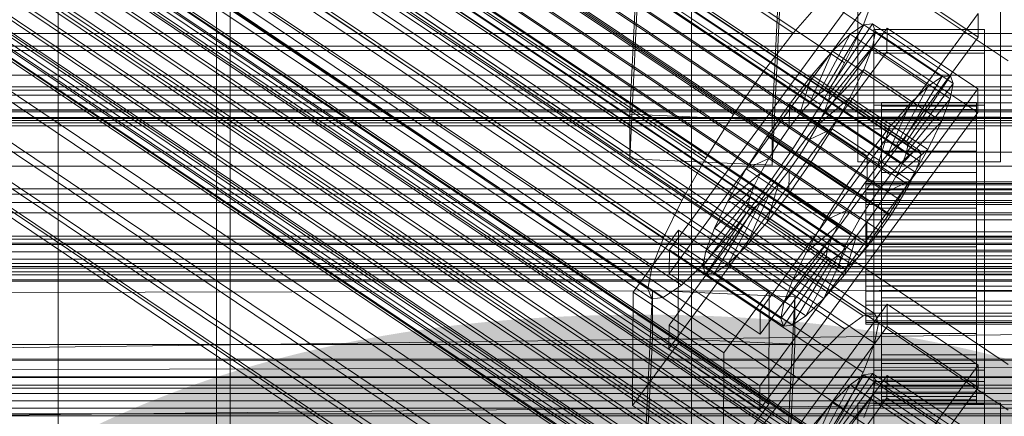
# Model space of a CAD drawing. Header units: millimetres. Extents: x -2233 to 65662, y -50530 to 6847.
# Tile 240 of 256: x -255 to -130, y -33232 to -33182. Entities that reach past the tile are written whole.
import ezdxf

# ---------------------------------------------------------------- set-up
doc = ezdxf.new("R2010")
doc.units = ezdxf.units.MM
for name, color, linetype, lineweight in [('COTAS_O', 1, 'Continuous', 0), ('COTAS_P', 1, 'Continuous', 0), ('frontal_C01', 7, 'Continuous', 0), ('frontal_C02', 7, 'Continuous', 0), ('frontal_C03', 7, 'Continuous', 0), ('frontal_dosificador', 7, 'Continuous', 0), ('frontal_secador', 7, 'Continuous', 0)]:
    doc.layers.add(name, color=color, linetype=linetype, lineweight=lineweight)
doc.dimstyles.new('R19_100', dxfattribs={"dimtxt": 250, "dimasz": 150, "dimexe": 150, "dimexo": 80, "dimgap": 100, "dimtad": 1, "dimtih": 1, "dimtoh": 1, "dimdsep": 46, "dimcen": 0.09, "dimadec": 0, "dimazin": 0, "dimtfac": 1, "dimtdec": 4, "dimtofl": 0, "dimtmove": 0, "dimatfit": 3, "dimfxl": 1, "dimtolj": 1, "dimtzin": 0, "dimarcsym": 0})

# ---------------------------------------------------------------- blocks, each defined once
blk = doc.blocks.new('DIM_R32_40')
at = {"layer": 'COTAS_P'}
for p, q in [((-150, -32200), (550, -32200)), ((550, -32200), (505, -32350)), ((550, -34800), (550, -32200)), ((550, -32200), (595, -32350)), ((550, -34800), (505, -34650)), ((550, -34800), (595, -34650)), ((-150, -34800), (550, -34800))]:
    blk.add_line(p, q, dxfattribs=at)
blk.add_text('2600 P', height=250, rotation=90, dxfattribs=at).set_placement((450, -33500))
blk = doc.blocks.new('DIM_R32_42')
at = {"layer": 'COTAS_O'}
for p, q in [((-650, -33700), (50, -33700)), ((50, -33700), (5, -33850)), ((50, -34900), (50, -33700)), ((50, -33700), (95, -33850)), ((50, -34900), (5, -34750)), ((50, -34900), (95, -34750)), ((-650, -34900), (50, -34900))]:
    blk.add_line(p, q, dxfattribs=at)
blk.add_text('1200 O', height=250, rotation=90, dxfattribs=at).set_placement((-50, -34300))

msp = doc.modelspace()

# ---------------------------------------------------------------- linework, layer by layer
at = {"layer": 'frontal_C01'}
for p, q in [((-332.629, -33095.655), (-148.32, -33219.524)), ((-331.181, -33095.391), (-146.872, -33219.26)), ((-330.692, -33096.566), (-146.383, -33220.436)), ((-334.938, -33097.342), (-150.629, -33221.211)), ((-355.53, -33099.219), (-141.731, -33242.907)), ((-355.017, -33099.125), (-141.218, -33242.813)), ((-331.197, -33099.102), (-146.887, -33222.971)), ((-356.348, -33099.816), (-142.549, -33243.505)), ((-355.022, -33100.44), (-141.224, -33244.128)), ((-354.844, -33099.541), (-141.045, -33243.23)), ((-337.95, -33100.335), (-153.641, -33224.205)), ((-357.415, -33100.877), (-143.617, -33244.565)), ((-355.541, -33101.759), (-141.742, -33245.447)), ((-358.659, -33102.328), (-144.861, -33246.017)), ((-332.659, -33102.824), (-148.35, -33226.694)), ((-146.196, -33247.76), (-359.995, -33104.072)), ((-356.363, -33103.409), (-142.565, -33247.097)), ((-341.461, -33104.432), (-157.152, -33228.301)), ((-357.434, -33105.277), (-143.635, -33248.965)), ((-361.332, -33105.989), (-147.533, -33249.677)), ((-362.578, -33107.948), (-148.779, -33251.636)), ((-358.68, -33107.236), (-144.881, -33250.924)), ((-334.981, -33107.481), (-150.672, -33231.35)), ((-360.017, -33109.153), (-146.218, -33252.841)), ((-160.922, -33233.222), (-345.231, -33109.353)), ((-363.648, -33109.816), (-149.85, -33253.504)), ((-364.471, -33111.466), (-150.672, -33255.154)), ((-361.352, -33110.896), (-147.554, -33254.584)), ((-364.989, -33112.785), (-151.191, -33256.473)), ((-362.596, -33112.348), (-148.798, -33256.036)), ((-338.003, -33112.753), (-153.694, -33236.622)), ((-365.168, -33113.683), (-151.369, -33257.372)), ((-364.995, -33114.1), (-151.196, -33257.788)), ((-364.482, -33114.006), (-150.683, -33257.694)), ((-363.664, -33113.408), (-149.865, -33257.097)), ((-349.002, -33114.762), (-164.693, -33238.631)), ((-341.52, -33118.282), (-157.211, -33242.151)), ((-352.519, -33120.291), (-168.21, -33244.16)), ((-345.291, -33123.691), (-160.982, -33247.56)), ((-355.541, -33125.563), (-171.232, -33249.432)), ((-349.061, -33128.612), (-164.752, -33252.481)), ((-357.863, -33130.219), (-173.554, -33254.089)), ((-352.572, -33132.708), (-168.263, -33256.578)), ((-359.326, -33133.942), (-175.016, -33257.811)), ((-177.811, -33194.031), (-174.943, -33134.467)), ((-156.962, -33135.264), (-159.83, -33194.827)), ((-359.83, -33136.477), (-175.521, -33260.347)), ((-355.584, -33135.702), (-171.275, -33259.571)), ((-359.341, -33137.653), (-175.032, -33261.522)), ((-357.893, -33137.388), (-173.584, -33261.258)), ((-177.811, -33199.677), (-174.943, -33140.113)), ((-159.83, -33200.473), (-156.962, -33140.91)), ((-149, -33194.428), (-149, -33148.763)), ((-131, -33148.763), (-131, -33194.428)), ((-149, -33200.073), (-149, -33154.408)), ((-131, -33200.073), (-131, -33154.408)), ((-130, -33225.672), (-228.298, -33159.609)), ((-228.298, -33159.609), (-228.298, -33285.886)), ((-228.298, -33291.645), (-228.298, -33165.368)), ((-228.298, -33165.368), (-130, -33231.431)), ((-425, -33189.122), (425, -33189.122)), ((-159.83, -33194.827), (-177.811, -33194.031)), ((-177.811, -33194.031), (-177.811, -33199.677)), ((-159.83, -33200.473), (-159.83, -33194.827)), ((-131, -33194.428), (-149, -33194.428)), ((-149, -33194.428), (-149, -33200.073)), ((-131, -33200.073), (-131, -33194.428)), ((-177.811, -33199.677), (-159.83, -33200.473)), ((-149, -33200.073), (-131, -33200.073)), ((425, -33200.634), (-425, -33200.634)), ((425, -33203.46), (-425, -33203.46)), ((300, -33204.143), (-300, -33204.143)), ((300, -33210.34), (-300, -33210.34)), ((-425, -33214.972), (425, -33214.972)), ((-172.809, -33255.757), (-145.277, -33218.045)), ((-145.289, -33220.868), (-145.277, -33218.045)), ((-145.277, -33218.045), (-133.809, -33225.753)), ((-150.629, -33221.211), (-148.32, -33219.524)), ((-148.32, -33219.524), (-146.872, -33219.26)), ((-146.872, -33219.26), (-146.383, -33220.436)), ((-145.289, -33220.868), (-172.821, -33258.579)), ((-153.641, -33224.205), (-150.629, -33221.211)), ((-146.383, -33220.436), (-146.887, -33222.971)), ((-133.821, -33228.575), (-145.289, -33220.868)), ((-146.887, -33222.971), (-148.35, -33226.694)), ((-157.152, -33228.301), (-153.641, -33224.205)), ((-133.809, -33225.753), (-161.341, -33263.464)), ((-133.809, -33225.753), (-133.821, -33228.575)), ((-172.847, -33264.789), (-145.315, -33227.077)), ((-153.199, -33235.2), (-148.226, -33226.984)), ((-152.686, -33235.106), (-147.143, -33226.786)), ((-148.35, -33226.694), (-150.672, -33231.35)), ((-148.226, -33226.984), (-149.953, -33228.246)), ((-147.143, -33226.786), (-148.226, -33226.984)), ((-148.226, -33226.984), (-138.396, -33233.591)), ((-147.143, -33226.786), (-137.313, -33233.393)), ((-146.777, -33227.666), (-147.143, -33226.786)), ((-145.327, -33229.9), (-145.315, -33227.077)), ((-145.315, -33227.077), (-133.847, -33234.785)), ((-161.353, -33266.287), (-133.821, -33228.575)), ((-160.922, -33233.222), (-157.152, -33228.301)), ((-154.017, -33235.797), (-149.953, -33228.246)), ((-152.513, -33235.522), (-146.777, -33227.666)), ((-149.953, -33228.246), (-152.207, -33230.485)), ((-149.953, -33228.246), (-140.123, -33234.852)), ((-147.155, -33229.562), (-146.777, -33227.666)), ((-147, -33230.629), (-147, -33227.806)), ((-147, -33227.806), (-133, -33227.806)), ((-147, -33273.855), (-147, -33227.806)), ((-146.777, -33227.666), (-136.948, -33234.272)), ((-133, -33227.806), (-133, -33230.629)), ((-133, -33227.806), (-133, -33273.855)), ((-145.327, -33229.9), (-172.859, -33267.611)), ((-152.692, -33236.421), (-147.155, -33229.562)), ((-148.249, -33232.347), (-147.155, -33229.562)), ((-147.155, -33229.562), (-137.325, -33236.169)), ((-133.859, -33237.607), (-145.327, -33229.9)), ((-155.085, -33236.858), (-152.207, -33230.485)), ((-152.207, -33230.485), (-154.833, -33233.55)), ((-152.207, -33230.485), (-142.377, -33237.092)), ((-133, -33230.629), (-147, -33230.629)), ((-147, -33230.629), (-147, -33276.677)), ((-133, -33276.677), (-133, -33230.629)), ((-150.672, -33231.35), (-153.694, -33236.622))]:
    msp.add_line(p, q, dxfattribs=at)
at = {"layer": 'frontal_C02'}
for p, q in [((-250, -32921.727), (-250, -35767.183)), ((-250, -35771.953), (-250, -32926.497)), ((-355.53, -33055.696), (-141.731, -33198.672)), ((-355.017, -33055.64), (-141.218, -33198.616)), ((-356.348, -33056.259), (-142.549, -33199.234)), ((-355.022, -33057.029), (-141.224, -33200.004)), ((-354.844, -33056.095), (-141.045, -33199.07)), ((-357.415, -33057.29), (-143.617, -33200.265)), ((-355.541, -33058.379), (-141.742, -33201.354)), ((-358.659, -33058.719), (-144.861, -33201.694)), ((-332.659, -33059.581), (-148.35, -33182.835)), ((-146.196, -33203.423), (-359.995, -33060.448)), ((-356.363, -33060.052), (-142.565, -33203.028)), ((-341.461, -33060.539), (-157.152, -33183.794)), ((-357.434, -33061.936), (-143.635, -33204.911)), ((-361.332, -33062.36), (-147.533, -33205.336)), ((-362.578, -33064.325), (-148.779, -33207.3)), ((-358.68, -33063.901), (-144.881, -33206.876)), ((-334.981, -33064.304), (-150.672, -33187.559)), ((-360.017, -33065.813), (-146.218, -33208.788)), ((-160.922, -33188.675), (-345.231, -33065.42)), ((-363.648, -33066.209), (-149.85, -33209.184)), ((-364.471, -33067.882), (-150.672, -33210.857)), ((-361.352, -33067.542), (-147.554, -33210.518)), ((-364.989, -33069.232), (-151.191, -33212.207)), ((-362.596, -33068.971), (-148.798, -33211.947)), ((-365.168, -33070.166), (-151.369, -33213.141)), ((-364.995, -33070.62), (-151.196, -33213.596)), ((-364.482, -33070.565), (-150.683, -33213.54)), ((-363.664, -33070.002), (-149.865, -33212.977)), ((-349.002, -33070.817), (-164.693, -33194.072)), ((-338.003, -33069.619), (-153.694, -33192.874)), ((-341.52, -33075.164), (-157.211, -33198.419)), ((-352.519, -33076.362), (-168.21, -33199.617)), ((-345.291, -33080.561), (-160.982, -33203.816)), ((-355.541, -33081.678), (-171.232, -33204.932)), ((-349.061, -33085.442), (-164.752, -33208.697)), ((-357.863, -33086.401), (-173.554, -33209.656)), ((-352.572, -33089.475), (-168.263, -33212.729)), ((-359.326, -33090.211), (-175.016, -33213.465)), ((-359.83, -33092.846), (-175.521, -33216.101)), ((-355.584, -33092.384), (-171.275, -33215.639)), ((-359.341, -33094.129), (-175.032, -33217.384)), ((-357.893, -33093.972), (-173.584, -33217.226)), ((-228.298, -33115.864), (-228.298, -33293.718)), ((-228.298, -33299.448), (-228.298, -33121.594)), ((-228.298, -33121.594), (-130, -33187.33)), ((-172.809, -33211.173), (-145.277, -33173.65)), ((-145.289, -33176.631), (-172.821, -33214.153)), ((-133.821, -33184.3), (-145.289, -33176.631)), ((-146.887, -33179.026), (-148.35, -33182.835)), ((-157.152, -33183.794), (-153.641, -33179.761)), ((-133.809, -33181.319), (-161.341, -33218.842)), ((-133.809, -33181.319), (-133.821, -33184.3)), ((-153.199, -33191.003), (-148.226, -33182.742)), ((-152.686, -33190.947), (-147.143, -33182.624)), ((-148.226, -33182.742), (-149.953, -33183.93)), ((-147.143, -33182.624), (-148.226, -33182.742)), ((-148.226, -33182.742), (-138.396, -33189.316)), ((-147.143, -33182.624), (-137.313, -33189.198)), ((-146.777, -33183.584), (-147.143, -33182.624)), ((-172.847, -33220.71), (-145.315, -33183.188)), ((-160.922, -33188.675), (-157.152, -33183.794)), ((-154.017, -33191.565), (-149.953, -33183.93)), ((-152.513, -33191.401), (-146.777, -33183.584)), ((-149.953, -33183.93), (-152.207, -33186.106)), ((-148.35, -33182.835), (-150.672, -33187.559)), ((-149.953, -33183.93), (-140.123, -33190.503)), ((-147.155, -33185.556), (-146.777, -33183.584)), ((-147, -33186.342), (-147, -33183.362)), ((-147, -33183.362), (-133, -33183.362)), ((-147, -33229.18), (-147, -33183.362)), ((-146.777, -33183.584), (-136.948, -33190.158)), ((-145.327, -33186.168), (-145.315, -33183.188)), ((-145.315, -33183.188), (-133.847, -33190.857)), ((-133, -33183.362), (-133, -33186.342)), ((-133, -33183.362), (-133, -33229.18)), ((-161.353, -33221.822), (-133.821, -33184.3)), ((-145.327, -33186.168), (-172.859, -33223.691)), ((-155.085, -33192.596), (-152.207, -33186.106)), ((-152.207, -33186.106), (-154.833, -33189.122)), ((-152.692, -33192.335), (-147.155, -33185.556)), ((-152.207, -33186.106), (-142.377, -33192.68)), ((-148.249, -33188.405), (-147.155, -33185.556)), ((-147.155, -33185.556), (-137.325, -33192.129)), ((-133, -33186.342), (-147, -33186.342)), ((-147, -33186.342), (-147, -33232.161)), ((-133.859, -33193.838), (-145.327, -33186.168)), ((-133, -33232.161), (-133, -33186.342)), ((-150.672, -33187.559), (-153.694, -33192.874)), ((-164.693, -33194.072), (-160.922, -33188.675)), ((-153.21, -33193.685), (-148.249, -33188.405)), ((-149.985, -33191.939), (-148.249, -33188.405)), ((-148.249, -33188.405), (-138.419, -33194.979)), ((-154.833, -33189.122), (-157.653, -33192.774)), ((-156.329, -33194.025), (-154.833, -33189.122)), ((-154.833, -33189.122), (-145.003, -33195.696)), ((-138.396, -33189.316), (-143.369, -33197.576)), ((-137.313, -33189.198), (-142.856, -33197.52)), ((-136.948, -33190.158), (-142.683, -33197.975)), ((-140.123, -33190.503), (-138.396, -33189.316)), ((-138.396, -33189.316), (-137.313, -33189.198)), ((-136.948, -33190.158), (-137.325, -33192.129)), ((-137.313, -33189.198), (-136.948, -33190.158)), ((-133.847, -33190.857), (-161.379, -33228.38)), ((-154.017, -33191.565), (-153.199, -33191.003)), ((-153.199, -33191.003), (-152.686, -33190.947)), ((-143.369, -33197.576), (-153.199, -33191.003)), ((-152.513, -33191.401), (-152.692, -33192.335)), ((-142.856, -33197.52), (-152.686, -33190.947)), ((-152.686, -33190.947), (-152.513, -33191.401)), ((-142.683, -33197.975), (-152.513, -33191.401)), ((-140.123, -33190.503), (-144.188, -33198.139)), ((-142.377, -33192.68), (-140.123, -33190.503)), ((-133.847, -33190.857), (-133.859, -33193.838)), ((-156.329, -33194.025), (-155.085, -33192.596)), ((-155.085, -33192.596), (-154.017, -33191.565)), ((-145.255, -33199.169), (-155.085, -33192.596)), ((-154.033, -33195.359), (-149.985, -33191.939)), ((-144.188, -33198.139), (-154.017, -33191.565)), ((-152.692, -33192.335), (-153.21, -33193.685)), ((-142.862, -33198.909), (-152.692, -33192.335)), ((-152.246, -33195.915), (-149.985, -33191.939)), ((-149.985, -33191.939), (-140.156, -33198.512)), ((-146, -33202.583), (-146, -33192.591)), ((-146, -33192.591), (-146, -33193.038)), ((-146, -33192.591), (-134, -33192.591)), ((-146, -33193.439), (-146, -33192.591)), ((-142.377, -33192.68), (-145.255, -33199.169)), ((-145.003, -33195.696), (-142.377, -33192.68)), ((-137.325, -33192.129), (-142.862, -33198.909)), ((-137.325, -33192.129), (-138.419, -33194.979)), ((-134, -33193.038), (-134, -33192.591)), ((-134, -33192.591), (-134, -33202.583)), ((-134, -33192.591), (-134, -33193.439)), ((-161.391, -33231.36), (-133.859, -33193.838)), ((-157.653, -33192.774), (-160.474, -33196.811)), ((-157.653, -33192.774), (-157.665, -33195.754)), ((-147.823, -33199.347), (-157.653, -33192.774)), ((-153.694, -33192.874), (-157.211, -33198.419)), ((-153.21, -33193.685), (-154.033, -33195.359)), ((-143.38, -33200.259), (-153.21, -33193.685)), ((-147, -33195.88), (-147, -33192.9)), ((-147, -33192.9), (-133, -33192.9)), ((-147, -33238.718), (-147, -33192.9)), ((-146, -33202.794), (-146, -33193.038)), ((-146, -33193.038), (-146, -33194.747)), ((-146, -33193.038), (-134, -33193.038)), ((-146, -33202.985), (-146, -33193.439)), ((-146, -33193.439), (-134, -33193.439)), ((-146, -33195.523), (-146, -33193.439)), ((-134, -33194.747), (-134, -33193.038)), ((-134, -33193.038), (-134, -33202.794)), ((-134, -33193.439), (-134, -33202.985)), ((-134, -33193.439), (-134, -33195.523)), ((-133, -33192.9), (-133, -33195.88)), ((-133, -33192.9), (-133, -33238.718)), ((450, -33194.595), (-450, -33194.595)), ((-168.21, -33199.617), (-164.693, -33194.072)), ((-157.665, -33195.754), (-156.329, -33194.025)), ((-146.499, -33200.598), (-156.329, -33194.025)), ((-146, -33203.604), (-146, -33194.747)), ((-146, -33194.747), (-146, -33197.603)), ((-146, -33194.747), (-134, -33194.747)), ((-138.419, -33194.979), (-143.38, -33200.259)), ((-138.419, -33194.979), (-140.156, -33198.512)), ((-134, -33197.603), (-134, -33194.747)), ((-134, -33194.747), (-134, -33203.604)), ((-159.001, -33197.666), (-157.665, -33195.754)), ((-157.665, -33195.754), (-147.835, -33202.328)), ((-154.033, -33195.359), (-155.103, -33197.242)), ((-155.103, -33197.242), (-152.246, -33195.915)), ((-154.877, -33200.062), (-152.246, -33195.915)), ((-144.203, -33201.932), (-154.033, -33195.359)), ((-152.246, -33195.915), (-142.416, -33202.488)), ((-147.823, -33199.347), (-145.003, -33195.696)), ((-133, -33195.88), (-147, -33195.88)), ((-147, -33195.88), (-147, -33241.698)), ((-145.003, -33195.696), (-146.499, -33200.598)), ((-146, -33203.972), (-146, -33195.523)), ((-146, -33195.523), (-134, -33195.523)), ((-146, -33198.701), (-146, -33195.523)), ((-134, -33195.523), (-134, -33203.972)), ((-134, -33195.523), (-134, -33198.701)), ((-133, -33241.698), (-133, -33195.88)), ((-160.474, -33196.811), (-163.105, -33200.959)), ((-159.001, -33197.666), (-160.474, -33196.811)), ((-160.474, -33196.811), (-150.644, -33203.384)), ((-160.247, -33199.631), (-159.001, -33197.666)), ((-149.171, -33204.24), (-159.001, -33197.666)), ((-155.103, -33197.242), (-156.35, -33199.207)), ((-145.274, -33203.816), (-155.103, -33197.242)), ((-146, -33204.957), (-146, -33197.603)), ((-146, -33197.603), (-146, -33201.412)), ((-146, -33197.603), (-134, -33197.603)), ((-143.369, -33197.576), (-144.188, -33198.139)), ((-142.856, -33197.52), (-143.369, -33197.576)), ((-142.683, -33197.975), (-142.856, -33197.52)), ((-134, -33201.412), (-134, -33197.603)), ((-134, -33197.603), (-134, -33204.957)), ((-157.211, -33198.419), (-160.982, -33203.816)), ((-146, -33205.477), (-146, -33198.701)), ((-146, -33198.701), (-134, -33198.701)), ((-146, -33202.756), (-146, -33198.701)), ((-144.188, -33198.139), (-145.255, -33199.169)), ((-140.156, -33198.512), (-144.203, -33201.932)), ((-143.38, -33200.259), (-142.862, -33198.909)), ((-142.862, -33198.909), (-142.683, -33197.975)), ((-142.549, -33199.234), (-141.731, -33198.672)), ((-140.156, -33198.512), (-142.416, -33202.488)), ((-141.731, -33198.672), (-141.218, -33198.616)), ((-141.218, -33198.616), (-141.045, -33199.07)), ((-134, -33198.701), (-134, -33205.477)), ((-134, -33198.701), (-134, -33202.756)), ((-171.232, -33204.932), (-168.21, -33199.617)), ((-160.247, -33199.631), (-163.105, -33200.959)), ((-161.318, -33201.515), (-160.247, -33199.631)), ((-150.417, -33206.205), (-160.247, -33199.631)), ((-157.698, -33204.1), (-154.877, -33200.062)), ((-156.35, -33199.207), (-157.686, -33201.119)), ((-156.35, -33199.207), (-154.877, -33200.062)), ((-146.52, -33205.78), (-156.35, -33199.207)), ((-154.877, -33200.062), (-145.047, -33206.636)), ((-150.644, -33203.384), (-147.823, -33199.347)), ((-147.835, -33202.328), (-147.823, -33199.347)), ((-145.255, -33199.169), (-146.499, -33200.598)), ((-143.617, -33200.265), (-142.549, -33199.234)), ((-141.224, -33200.004), (-141.742, -33201.354)), ((-141.045, -33199.07), (-141.224, -33200.004)), ((-163.105, -33200.959), (-165.365, -33204.935)), ((-163.105, -33200.959), (-153.275, -33207.532)), ((-157.686, -33201.119), (-159.022, -33202.849)), ((-157.686, -33201.119), (-157.698, -33204.1)), ((-147.856, -33207.693), (-157.686, -33201.119)), ((-146.499, -33200.598), (-147.835, -33202.328)), ((-146, -33206.761), (-146, -33201.412)), ((-146, -33201.412), (-146, -33205.913)), ((-146, -33201.412), (-134, -33201.412)), ((-144.861, -33201.694), (-143.617, -33200.265)), ((-144.203, -33201.932), (-143.38, -33200.259)), ((-141.742, -33201.354), (-142.565, -33203.028)), ((-134, -33205.913), (-134, -33201.412)), ((-134, -33201.412), (-134, -33206.761)), ((-161.318, -33201.515), (-165.365, -33204.935)), ((-162.14, -33203.188), (-161.318, -33201.515)), ((-151.488, -33208.088), (-161.318, -33201.515)), ((-147.835, -33202.328), (-149.171, -33204.24)), ((-148, -33202.985), (-148, -33202.583)), ((-148, -33202.583), (-148, -33202.794)), ((-148, -33202.583), (148, -33202.583)), ((-146.196, -33203.423), (-144.861, -33201.694)), ((-146, -33202.794), (-146, -33202.583)), ((-134, -33202.583), (-146, -33202.583)), ((-146, -33202.583), (-146, -33202.985)), ((-145.274, -33203.816), (-144.203, -33201.932)), ((-142.416, -33202.488), (-145.274, -33203.816)), ((-142.416, -33202.488), (-145.047, -33206.636)), ((-134, -33202.583), (-134, -33202.794)), ((-134, -33202.985), (-134, -33202.583)), ((-162.14, -33203.188), (-167.102, -33208.468)), ((-160.982, -33203.816), (-164.752, -33208.697)), ((-162.659, -33204.538), (-162.14, -33203.188)), ((-152.311, -33209.762), (-162.14, -33203.188)), ((-159.022, -33202.849), (-160.518, -33207.751)), ((-159.022, -33202.849), (-160.266, -33204.277)), ((-149.192, -33209.422), (-159.022, -33202.849)), ((-153.275, -33207.532), (-150.644, -33203.384)), ((-150.644, -33203.384), (-149.171, -33204.24)), ((-148, -33202.794), (-148, -33203.604)), ((-148, -33202.794), (148, -33202.794)), ((-148, -33203.972), (-148, -33202.985)), ((-148, -33202.985), (148, -33202.985)), ((-148, -33203.604), (-148, -33204.957)), ((-148, -33203.604), (148, -33203.604)), ((-147.533, -33205.336), (-146.196, -33203.423)), ((-146.52, -33205.78), (-145.274, -33203.816)), ((-146, -33207.398), (-146, -33202.756)), ((-146, -33202.756), (-134, -33202.756)), ((-146, -33207.412), (-146, -33202.756)), ((-146, -33203.604), (-146, -33202.794)), ((-134, -33202.794), (-146, -33202.794)), ((-134, -33202.985), (-146, -33202.985)), ((-146, -33202.985), (-146, -33203.972)), ((-146, -33204.957), (-146, -33203.604)), ((-134, -33203.604), (-146, -33203.604)), ((-142.565, -33203.028), (-143.635, -33204.911)), ((-134, -33202.756), (-134, -33207.398)), ((-134, -33202.756), (-134, -33207.412)), ((-134, -33202.794), (-134, -33203.604)), ((-134, -33203.972), (-134, -33202.985)), ((-134, -33203.604), (-134, -33204.957)), ((-173.554, -33209.656), (-171.232, -33204.932)), ((-162.659, -33204.538), (-168.196, -33211.317)), ((-165.365, -33204.935), (-167.102, -33208.468)), ((-165.365, -33204.935), (-155.535, -33211.508)), ((-160.266, -33204.277), (-163.144, -33210.767)), ((-162.837, -33205.472), (-162.659, -33204.538)), ((-152.829, -33211.112), (-162.659, -33204.538)), ((-160.266, -33204.277), (-161.333, -33205.308)), ((-160.518, -33207.751), (-157.698, -33204.1)), ((-150.436, -33210.851), (-160.266, -33204.277)), ((-157.698, -33204.1), (-147.868, -33210.673)), ((-149.171, -33204.24), (-150.417, -33206.205)), ((-148, -33205.477), (-148, -33203.972)), ((-148, -33203.972), (148, -33203.972)), ((-148, -33204.957), (-148, -33206.761)), ((-148, -33204.957), (148, -33204.957)), ((-134, -33203.972), (-146, -33203.972)), ((-146, -33203.972), (-146, -33205.477)), ((-146, -33206.761), (-146, -33204.957)), ((-134, -33204.957), (-146, -33204.957)), ((-143.635, -33204.911), (-144.881, -33206.876)), ((-134, -33205.477), (-134, -33203.972)), ((-134, -33204.957), (-134, -33206.761)), ((-162.837, -33205.472), (-168.573, -33213.289)), ((-162.664, -33205.927), (-168.208, -33214.249)), ((-162.151, -33205.871), (-167.125, -33214.131)), ((-161.333, -33205.308), (-165.397, -33212.943)), ((-162.664, -33205.927), (-162.837, -33205.472)), ((-153.008, -33212.046), (-162.837, -33205.472)), ((-162.151, -33205.871), (-162.664, -33205.927)), ((-152.835, -33212.5), (-162.664, -33205.927)), ((-161.333, -33205.308), (-162.151, -33205.871)), ((-152.321, -33212.444), (-162.151, -33205.871)), ((-151.503, -33211.882), (-161.333, -33205.308)), ((-153.275, -33207.532), (-150.417, -33206.205)), ((-150.417, -33206.205), (-151.488, -33208.088)), ((-148.779, -33207.3), (-147.533, -33205.336)), ((-148, -33207.398), (-148, -33205.477)), ((-148, -33205.477), (148, -33205.477)), ((-147.856, -33207.693), (-146.52, -33205.78)), ((-145.047, -33206.636), (-146.52, -33205.78)), ((-134, -33205.477), (-146, -33205.477)), ((-146, -33205.477), (-146, -33207.398)), ((-146, -33205.913), (-146, -33208.893)), ((-134, -33205.913), (-146, -33205.913)), ((-146, -33205.913), (-146, -33210.8)), ((-134, -33207.398), (-134, -33205.477)), ((-134, -33208.893), (-134, -33205.913)), ((-134, -33210.8), (-134, -33205.913)), ((-450, -33206.517), (450, -33206.517)), ((-155.535, -33211.508), (-153.275, -33207.532)), ((-149.85, -33209.184), (-148.779, -33207.3)), ((-148, -33206.761), (-148, -33208.893)), ((-148, -33206.761), (148, -33206.761)), ((-148, -33209.603), (-148, -33207.398)), ((-148, -33207.398), (148, -33207.398)), ((-145.047, -33206.636), (-147.868, -33210.673)), ((-144.881, -33206.876), (-146.218, -33208.788)), ((-146, -33208.893), (-146, -33206.761)), ((-134, -33206.761), (-146, -33206.761)), ((-134, -33207.398), (-146, -33207.398)), ((-146, -33207.398), (-146, -33209.603)), ((-146, -33209.603), (-146, -33207.412)), ((-146, -33207.412), (-134, -33207.412)), ((-146, -33212.352), (-146, -33207.412)), ((-134, -33206.761), (-134, -33208.893)), ((-134, -33209.603), (-134, -33207.398)), ((-134, -33207.412), (-134, -33209.603)), ((-134, -33207.412), (-134, -33212.352)), ((-177.394, -33216.532), (-171.658, -33208.715)), ((-171.715, -33223.022), (-171.658, -33208.715)), ((-171.658, -33208.715), (-160.19, -33216.384)), ((-164.752, -33208.697), (-168.263, -33212.729)), ((-167.102, -33208.468), (-168.196, -33211.317)), ((-167.102, -33208.468), (-157.272, -33215.041)), ((-163.144, -33210.767), (-160.518, -33207.751)), ((-160.518, -33207.751), (-150.688, -33214.324)), ((-155.535, -33211.508), (-151.488, -33208.088)), ((-151.488, -33208.088), (-152.311, -33209.762)), ((-149.192, -33209.422), (-147.856, -33207.693)), ((-148, -33208.893), (-148, -33211.208)), ((148, -33208.893), (-148, -33208.893)), ((-147.868, -33210.673), (-147.856, -33207.693)), ((-146.218, -33208.788), (-147.554, -33210.518)), ((-146, -33208.893), (-134, -33208.893)), ((-146, -33211.208), (-146, -33208.893)), ((-134, -33208.893), (-134, -33211.208)), ((-175.016, -33213.465), (-173.554, -33209.656)), ((-157.272, -33215.041), (-152.311, -33209.762)), ((-152.311, -33209.762), (-152.829, -33211.112)), ((-150.688, -33214.324), (-149.192, -33209.422)), ((-150.672, -33210.857), (-149.85, -33209.184)), ((-150.436, -33210.851), (-149.192, -33209.422)), ((-148, -33211.943), (-148, -33209.603)), ((-148, -33209.603), (148, -33209.603)), ((-134, -33209.603), (-146, -33209.603)), ((-146, -33209.603), (-146, -33211.943)), ((-134, -33211.943), (-134, -33209.603)), ((-172.809, -33211.173), (-172.821, -33214.153)), ((-161.341, -33218.842), (-172.809, -33211.173)), ((-168.196, -33211.317), (-168.573, -33213.289)), ((-168.196, -33211.317), (-158.366, -33217.891)), ((-165.397, -33212.943), (-163.144, -33210.767)), ((-163.144, -33210.767), (-153.314, -33217.341)), ((-158.366, -33217.891), (-152.829, -33211.112)), ((-153.314, -33217.341), (-150.436, -33210.851)), ((-152.829, -33211.112), (-153.008, -33212.046)), ((-151.503, -33211.882), (-150.436, -33210.851)), ((-151.191, -33212.207), (-150.672, -33210.857)), ((-147.868, -33210.673), (-150.688, -33214.324)), ((-147.554, -33210.518), (-148.798, -33211.947)), ((-148, -33211.208), (-148, -33213.548)), ((-148, -33211.208), (148, -33211.208)), ((-146, -33211.208), (-146, -33210.8)), ((-146, -33210.8), (-146, -33215.74)), ((-146, -33210.8), (-134, -33210.8)), ((-146, -33213.548), (-146, -33211.208)), ((-134, -33211.208), (-146, -33211.208)), ((-134, -33215.74), (-134, -33210.8)), ((-134, -33210.8), (-134, -33211.208)), ((-134, -33211.208), (-134, -33213.548)), ((-158.743, -33219.863), (-153.008, -33212.046)), ((-158.378, -33220.822), (-152.835, -33212.5)), ((-157.295, -33220.704), (-152.321, -33212.444)), ((-157.272, -33215.041), (-155.535, -33211.508)), ((-155.567, -33219.517), (-151.503, -33211.882)), ((-153.008, -33212.046), (-152.835, -33212.5)), ((-152.835, -33212.5), (-152.321, -33212.444)), ((-152.321, -33212.444), (-151.503, -33211.882)), ((-151.369, -33213.141), (-151.191, -33212.207)), ((-148.798, -33211.947), (-149.865, -33212.977)), ((-148, -33214.258), (-148, -33211.943)), ((-148, -33211.943), (148, -33211.943)), ((-146, -33211.943), (-146, -33212.352)), ((-134, -33211.943), (-146, -33211.943)), ((-146, -33211.943), (-146, -33214.258)), ((-146, -33212.352), (-134, -33212.352)), ((-146, -33217.239), (-146, -33212.352)), ((-134, -33212.352), (-134, -33211.943)), ((-134, -33214.258), (-134, -33211.943)), ((-134, -33212.352), (-134, -33217.239)), ((-175.521, -33216.101), (-175.016, -33213.465)), ((-168.263, -33212.729), (-171.275, -33215.639)), ((-168.573, -33213.289), (-168.208, -33214.249)), ((-168.573, -33213.289), (-158.743, -33219.863)), ((-167.125, -33214.131), (-165.397, -33212.943)), ((-165.397, -33212.943), (-155.567, -33219.517)), ((-151.196, -33213.596), (-151.369, -33213.141)), ((-150.683, -33213.54), (-151.196, -33213.596)), ((-149.865, -33212.977), (-150.683, -33213.54)), ((-148, -33213.548), (-148, -33215.754)), ((-148, -33213.548), (148, -33213.548)), ((-146, -33215.754), (-146, -33213.548)), ((-146, -33213.548), (-146, -33215.74)), ((-134, -33213.548), (-146, -33213.548)), ((-134, -33215.74), (-134, -33213.548)), ((-134, -33213.548), (-134, -33215.754)), ((-172.821, -33214.153), (-161.353, -33221.822)), ((-168.208, -33214.249), (-167.125, -33214.131)), ((-168.208, -33214.249), (-158.378, -33220.822)), ((-167.125, -33214.131), (-157.295, -33220.704)), ((-158.366, -33217.891), (-157.272, -33215.041)), ((-150.688, -33214.324), (-153.314, -33217.341)), ((-148, -33216.39), (-148, -33214.258)), ((-148, -33214.258), (148, -33214.258)), ((-146, -33214.258), (-146, -33217.239)), ((-134, -33214.258), (-146, -33214.258)), ((-146, -33214.258), (-146, -33216.39)), ((-134, -33217.239), (-134, -33214.258)), ((-134, -33216.39), (-134, -33214.258)), ((-177.811, -33275.591), (-174.943, -33216.325)), ((-175.032, -33217.384), (-175.521, -33216.101)), ((-174.943, -33222.288), (-174.943, -33216.325)), ((-174.943, -33216.325), (-156.962, -33217.118)), ((-171.275, -33215.639), (-173.584, -33217.226)), ((-148, -33215.754), (-148, -33217.674)), ((-148, -33215.754), (148, -33215.754)), ((-146, -33215.74), (-146, -33220.396)), ((-146, -33215.74), (-134, -33215.74)), ((-146, -33217.674), (-146, -33215.754)), ((-146, -33215.754), (-146, -33220.396)), ((-134, -33215.754), (-146, -33215.754)), ((-134, -33220.396), (-134, -33215.74)), ((-134, -33220.396), (-134, -33215.754)), ((-134, -33215.754), (-134, -33217.674)), ((-177.394, -33216.532), (-177.451, -33230.839)), ((-165.926, -33224.201), (-177.394, -33216.532)), ((-173.584, -33217.226), (-175.032, -33217.384)), ((-160.19, -33216.384), (-165.926, -33224.201)), ((-160.19, -33216.384), (-160.247, -33230.691)), ((-156.962, -33217.118), (-159.83, -33276.384)), ((-156.962, -33217.118), (-156.962, -33223.08)), ((-153.314, -33217.341), (-155.567, -33219.517)), ((-148, -33218.194), (-148, -33216.39)), ((-148, -33216.39), (148, -33216.39)), ((-146, -33216.39), (-146, -33221.74)), ((-134, -33216.39), (-146, -33216.39)), ((-146, -33216.39), (-146, -33218.194)), ((-146, -33217.239), (-134, -33217.239)), ((-146, -33221.74), (-146, -33217.239)), ((-134, -33221.74), (-134, -33216.39)), ((-134, -33218.194), (-134, -33216.39)), ((-134, -33217.239), (-134, -33221.74)), ((-161.353, -33221.822), (-161.341, -33218.842)), ((-158.743, -33219.863), (-158.366, -33217.891)), ((-148, -33217.674), (-148, -33219.18)), ((-148, -33217.674), (148, -33217.674)), ((-148, -33219.547), (-148, -33218.194)), ((-148, -33218.194), (148, -33218.194)), ((-146, -33219.18), (-146, -33217.674)), ((-146, -33217.674), (-146, -33224.451)), ((-134, -33217.674), (-146, -33217.674)), ((-146, -33218.194), (-146, -33225.548)), ((-134, -33218.194), (-146, -33218.194)), ((-146, -33218.194), (-146, -33219.547)), ((-134, -33224.451), (-134, -33217.674)), ((-134, -33217.674), (-134, -33219.18)), ((-134, -33225.548), (-134, -33218.194)), ((-134, -33219.547), (-134, -33218.194)), ((-158.378, -33220.822), (-158.743, -33219.863)), ((-155.567, -33219.517), (-157.295, -33220.704)), ((-148, -33219.18), (-148, -33220.167)), ((-148, -33219.18), (148, -33219.18)), ((-148, -33220.357), (-148, -33219.547)), ((-148, -33219.547), (148, -33219.547)), ((-146, -33220.167), (-146, -33219.18)), ((-146, -33219.18), (-146, -33227.628)), ((-134, -33219.18), (-146, -33219.18)), ((-146, -33219.547), (-146, -33228.404)), ((-134, -33219.547), (-146, -33219.547)), ((-146, -33219.547), (-146, -33220.357)), ((-134, -33227.628), (-134, -33219.18)), ((-134, -33219.18), (-134, -33220.167)), ((-134, -33228.404), (-134, -33219.547)), ((-134, -33220.357), (-134, -33219.547)), ((-172.847, -33220.71), (-172.859, -33223.691)), ((-161.379, -33228.38), (-172.847, -33220.71)), ((-157.295, -33220.704), (-158.378, -33220.822)), ((-148, -33220.167), (-148, -33220.568)), ((-148, -33220.167), (148, -33220.167)), ((-148, -33220.568), (-148, -33220.357)), ((-148, -33220.357), (148, -33220.357)), ((-148, -33220.568), (148, -33220.568)), ((-146, -33220.568), (-146, -33220.167)), ((-146, -33220.167), (-146, -33229.712)), ((-134, -33220.167), (-146, -33220.167)), ((-146, -33220.357), (-146, -33230.114)), ((-134, -33220.357), (-146, -33220.357)), ((-146, -33220.357), (-146, -33220.568)), ((-146, -33220.396), (-146, -33224.451)), ((-146, -33220.396), (-134, -33220.396)), ((-146, -33220.568), (-146, -33230.56)), ((-134, -33220.568), (-146, -33220.568)), ((-134, -33229.712), (-134, -33220.167)), ((-134, -33220.167), (-134, -33220.568)), ((-134, -33230.114), (-134, -33220.357)), ((-134, -33220.568), (-134, -33220.357)), ((-134, -33224.451), (-134, -33220.396)), ((-134, -33230.56), (-134, -33220.568)), ((-177.811, -33281.553), (-174.943, -33222.288)), ((-156.962, -33223.08), (-174.943, -33222.288)), ((-146, -33221.74), (-134, -33221.74)), ((-146, -33225.548), (-146, -33221.74)), ((-134, -33221.74), (-134, -33225.548)), ((-171.715, -33223.022), (-177.451, -33230.839)), ((-172.859, -33223.691), (-161.391, -33231.36)), ((-160.247, -33230.691), (-171.715, -33223.022)), ((-159.83, -33282.346), (-156.962, -33223.08)), ((-165.983, -33238.508), (-165.926, -33224.201)), ((-146, -33224.451), (-146, -33227.628)), ((-146, -33224.451), (-134, -33224.451)), ((-134, -33227.628), (-134, -33224.451)), ((-146, -33225.548), (-134, -33225.548)), ((-146, -33228.404), (-146, -33225.548)), ((-134, -33225.548), (-134, -33228.404)), ((-147, -33240.684), (-147, -33226.377)), ((-147, -33226.377), (-133, -33226.377)), ((-147, -33235.923), (-147, -33226.377)), ((-133, -33226.377), (-133, -33240.684)), ((-133, -33226.377), (-133, -33235.923)), ((-161.391, -33231.36), (-161.379, -33228.38)), ((-146, -33227.628), (-146, -33229.712)), ((-146, -33227.628), (-134, -33227.628)), ((-146, -33228.404), (-134, -33228.404)), ((-146, -33230.114), (-146, -33228.404)), ((-134, -33229.712), (-134, -33227.628)), ((-134, -33228.404), (-134, -33230.114)), ((-133, -33229.18), (-147, -33229.18)), ((-147, -33229.18), (-147, -33232.161)), ((-146, -33229.712), (-146, -33230.56)), ((-146, -33229.712), (-134, -33229.712)), ((-134, -33230.56), (-134, -33229.712)), ((-133, -33232.161), (-133, -33229.18)), ((-177.451, -33230.839), (-165.983, -33238.508)), ((-165.983, -33238.508), (-160.247, -33230.691)), ((-149, -33236.511), (-149, -33230.55)), ((-149, -33230.55), (-131, -33230.55)), ((-149, -33275.986), (-149, -33230.55)), ((-146, -33230.114), (-134, -33230.114)), ((-146, -33230.56), (-146, -33230.114)), ((-146, -33230.56), (-134, -33230.56)), ((-134, -33230.114), (-134, -33230.56)), ((-131, -33230.55), (-131, -33236.511)), ((-131, -33230.55), (-131, -33275.986)), ((-147, -33232.161), (-133, -33232.161))]:
    msp.add_line(p, q, dxfattribs=at)
at = {"layer": 'frontal_C03'}
for p, q in [((1250, -33190.61), (-1250, -33190.61)), ((1250, -33190.996), (-1250, -33190.996)), ((1250, -33191.662), (-1250, -33191.662)), ((-1250, -33192.595), (1250, -33192.595)), ((1250, -33193.536), (-1250, -33193.536)), ((1250, -33194.469), (-1250, -33194.469)), ((1250, -33195.135), (-1250, -33195.135)), ((1250, -33195.521), (-1250, -33195.521)), ((1250, -33209.444), (-1250, -33209.444)), ((1250, -33209.83), (-1250, -33209.83)), ((1250, -33210.496), (-1250, -33210.496)), ((-1250, -33211.429), (1250, -33211.429)), ((1250, -33212.37), (-1250, -33212.37)), ((1250, -33213.303), (-1250, -33213.303)), ((1250, -33213.969), (-1250, -33213.969)), ((1250, -33214.355), (-1250, -33214.355)), ((1250, -33227.209), (-1250, -33227.209)), ((1250, -33227.295), (-1250, -33227.295)), ((1250, -33228.278), (-1250, -33228.278)), ((1250, -33228.664), (-1250, -33228.664)), ((1250, -33229.33), (-1250, -33229.33)), ((-1250, -33230.262), (1250, -33230.262)), ((1250, -33231.204), (-1250, -33231.204)), ((1250, -33231.908), (-1250, -33231.908)), ((1250, -33232.137), (-1250, -33232.137)), ((1250, -33232.152), (-1250, -33232.152))]:
    msp.add_line(p, q, dxfattribs=at)
at = {"layer": 'frontal_dosificador'}
for p, q in [((-230, -33800), (-230, -32240)), ((-170, -33800), (-170, -32240))]:
    msp.add_line(p, q, dxfattribs=at)
at = {"layer": 'frontal_secador'}
for p, q in [((1250, -33183.856), (-1250, -33183.856)), ((1250, -33185.455), (-1250, -33185.455)), ((1250, -33186), (-1250, -33186)), ((1360, -33193.5), (-1360, -33193.5)), ((1250, -33193.75), (-1250, -33193.75)), ((1360, -33194.863), (-1360, -33194.863)), ((1360, -33198.859), (-1360, -33198.859)), ((1360, -33205.216), (-1360, -33205.216)), ((1360, -33213.5), (-1360, -33213.5)), ((1250, -33212.924), (-1250, -33212.924)), ((413, -33215), (-433.02, -33225.78)), ((413, -33215), (-424.22, -33216.98)), ((413, -33215), (-417.18, -33215.22)), ((-413, -33215), (413, -33215)), ((1360, -33223.147), (-1360, -33223.147)), ((407, -33225), (-423.38, -33233.82)), ((407, -33225), (-416.18, -33226.62)), ((407, -33225), (-410.42, -33225.18)), ((-407, -33225), (407, -33225))]:
    msp.add_line(p, q, dxfattribs=at)

# ---------------------------------------------------------------- dimensions: what is measured, and where the dimension line sits
at = {"layer": 'COTAS_O'}
dim = msp.add_aligned_dim(p1=(-650, -34900), p2=(-650, -33700), distance=-700, text='<> O', dimstyle='R19_100', dxfattribs=at)
dim.commit()
dim.dimension.update_dxf_attribs({"geometry": 'DIM_R32_42', "text_midpoint": (50, -34300)})
at = {"layer": 'COTAS_P'}
dim = msp.add_aligned_dim(p1=(-150, -34800), p2=(-150, -32200), distance=-700, text='<> P', dimstyle='R19_100', dxfattribs=at)
dim.commit()
dim.dimension.update_dxf_attribs({"geometry": 'DIM_R32_40', "text_midpoint": (550, -33500)})

doc.saveas('drawing.dxf')
